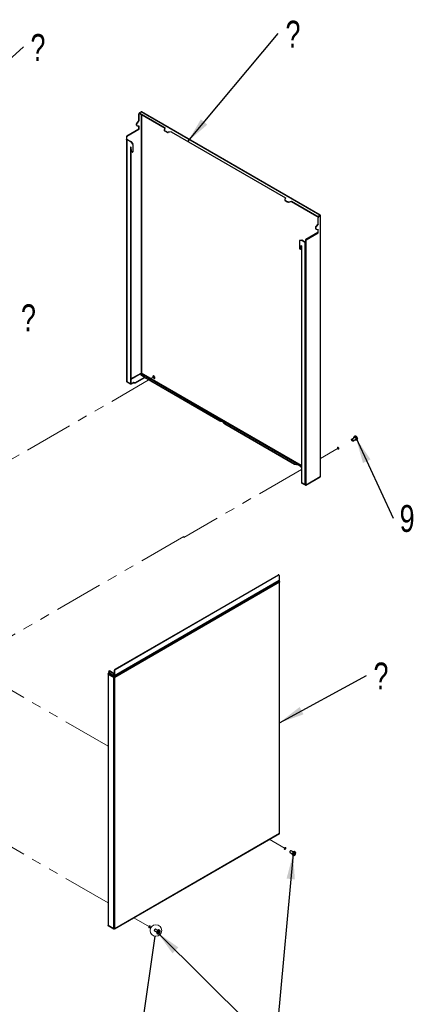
# Paper-space layout 'Sheet2' of a CAD drawing. Header units: millimetres. Extents: x 3 to 471, y 5 to 248.
# Tile 79 of 80: x 105 to 156, y 73 to 201. Entities that reach past the tile are written whole.
import ezdxf

# ---------------------------------------------------------------- set-up
doc = ezdxf.new("R2010")
doc.units = ezdxf.units.MM
doc.linetypes.add('PHANTOM', pattern=[12.7, 6.35, -1.27, 1.27, -1.27, 1.27, -1.27])
doc.layers.add('BOARDER', color=7, linetype='Continuous', lineweight=25)
doc.styles.add('SLDTEXTSTYLE1', font='TXT', dxfattribs={"width": 0.75})
doc.dimstyles.new('SLDDIMSTYLE0', dxfattribs={"dimtxt": 0.18, "dimasz": 3.302, "dimexe": 0, "dimexo": 0.0625, "dimgap": 0, "dimtad": 0, "dimtih": 1, "dimtoh": 1, "dimdec": 0, "dimrnd": 1e-09, "dimzin": 0, "dimdsep": 46, "dimtxsty": 'Standard', "dimsah": 1, "dimcen": 0.09, "dimadec": 0, "dimazin": 0, "dimtfac": 3.302, "dimtdec": 0, "dimtofl": 0, "dimtmove": 0, "dimatfit": 3, "dimfxl": 1, "dimfrac": 2, "dimtolj": 1, "dimtzin": 0, "dimarcsym": 0})
doc.dimstyles.new('SLDDIMSTYLE2', dxfattribs={"dimtxt": 0.18, "dimasz": 3.302, "dimexe": 0, "dimexo": 0.0625, "dimgap": 0, "dimtad": 0, "dimtih": 1, "dimtoh": 1, "dimdec": 0, "dimrnd": 1e-09, "dimzin": 0, "dimdsep": 46, "dimtxsty": 'Standard', "dimblk1": 'NONE', "dimblk2": 'NONE', "dimsah": 1, "dimcen": 0.09, "dimadec": 0, "dimazin": 0, "dimtfac": 3.302, "dimtdec": 0, "dimtofl": 0, "dimtmove": 0, "dimatfit": 3, "dimldrblk": 'NONE', "dimfxl": 1, "dimfrac": 2, "dimtolj": 1, "dimtzin": 0, "dimarcsym": 0})

# ---------------------------------------------------------------- blocks, each defined once
blk = doc.blocks.new('SW_NOTE_0_4')
at = {"layer": 'BOARDER', "color": 0, "insert": (1.9, 1.67), "char_height": 3.5, "attachment_point": 2, "style": 'SLDTEXTSTYLE1'}
blk.add_mtext('?', dxfattribs=at)
blk = doc.blocks.new('SW_NOTE_0_5')
at = {"layer": 'BOARDER', "color": 0, "insert": (1.92, 1.66), "char_height": 3.5, "attachment_point": 2, "style": 'SLDTEXTSTYLE1'}
blk.add_mtext('?', dxfattribs=at)
blk = doc.blocks.new('SW_NOTE_0_11')
at = {"layer": 'BOARDER', "color": 0, "insert": (1.9, 1.67), "char_height": 3.5, "attachment_point": 2, "style": 'SLDTEXTSTYLE1'}
blk.add_mtext('?', dxfattribs=at)
blk = doc.blocks.new('SW_NOTE_0_17')
at = {"layer": 'BOARDER', "color": 0, "insert": (1.81, 1.69), "char_height": 3.5, "attachment_point": 2, "style": 'SLDTEXTSTYLE1'}
blk.add_mtext('9', dxfattribs=at)
blk = doc.blocks.new('SW_NOTE_0_18')
at = {"layer": 'BOARDER', "color": 0, "insert": (1.91, 1.71), "char_height": 3.5, "attachment_point": 2, "style": 'SLDTEXTSTYLE1'}
blk.add_mtext('?', dxfattribs=at)
blk = doc.blocks.new('_None')

psp = doc.layouts.new('Sheet2')

# ---------------------------------------------------------------- linework, layer by layer
at = {"color": 7, "linetype": 'Continuous', "lineweight": 25}
for p, q in [((120.11, 188.6), (120.14, 188.58)), ((120.11, 187.79), (120.11, 188.6)), ((120.14, 188.58), (120.14, 187.77)), ((120.21, 188.76), (120.21, 188.72)), ((120.23, 188.8), (120.26, 188.82)), ((120.26, 188.82), (120.42, 188.91)), ((123.56, 186.79), (120.26, 188.69)), ((120.26, 188.65), (120.26, 188.69)), ((123.54, 186.76), (120.26, 188.65)), ((143.74, 175.45), (120.42, 188.91)), ((143.78, 175.45), (120.46, 188.92)), ((119.79, 187.32), (119.83, 187.3)), ((119.79, 187.32), (119.79, 187.21)), ((119.83, 187.3), (119.83, 187.2)), ((120.11, 187.79), (119.85, 187.47)), ((119.89, 187.45), (119.85, 187.47)), ((120.14, 187.77), (119.89, 187.45)), ((120.14, 187.77), (120.11, 187.79)), ((118.54, 185.76), (120.11, 186.67)), ((120.14, 186.65), (118.57, 185.74)), ((119.83, 187.2), (119.79, 187.21)), ((119.83, 187.14), (119.86, 187.12)), ((119.89, 187.11), (120.14, 187.09)), ((120.11, 186.67), (120.11, 187.09)), ((120.14, 186.65), (120.11, 186.67)), ((120.14, 187.09), (120.14, 186.65)), ((123.44, 186.53), (123.44, 186.49)), ((123.45, 186.55), (123.56, 186.79)), ((123.78, 186.3), (123.49, 186.46)), ((123.49, 186.42), (123.49, 186.46)), ((123.78, 186.26), (123.49, 186.42)), ((123.78, 186.3), (123.78, 186.26)), ((124.34, 186.33), (123.94, 186.27)), ((124.34, 186.3), (123.94, 186.24)), ((123.94, 186.24), (123.94, 186.27)), ((124.34, 186.33), (139.27, 177.71)), ((124.34, 186.3), (124.34, 186.33)), ((124.34, 186.3), (139.26, 177.69)), ((118.5, 185.69), (118.53, 185.67)), ((118.5, 185.69), (118.5, 185.35)), ((118.53, 185.33), (118.5, 185.35)), ((118.53, 185.67), (118.53, 185.33)), ((118.59, 185.37), (118.53, 185.33)), ((118.57, 185.74), (118.54, 185.76)), ((118.54, 185.34), (118.54, 153.77)), ((118.56, 153.74), (118.56, 185.32)), ((118.56, 185.32), (119.04, 185.04)), ((118.59, 185.37), (118.59, 185.37)), ((118.59, 185.37), (118.59, 185.37)), ((118.59, 185.33), (119.07, 185.06)), ((119.07, 185.06), (119.04, 185.04)), ((119.06, 185.02), (119.09, 185.04)), ((119.06, 185.02), (119.3, 184.72)), ((119.09, 185.04), (119.34, 184.73)), ((119.34, 184.73), (119.3, 184.72)), ((119.05, 184.31), (119.05, 153.52)), ((119.08, 184.31), (119.07, 184.32)), ((119.08, 184.31), (119.08, 153.54)), ((119.17, 183.79), (119.1, 184.28)), ((119.3, 183.67), (119.33, 183.68)), ((119.32, 184.67), (119.35, 184.68)), ((119.32, 184.67), (119.32, 183.72)), ((119.35, 183.73), (119.32, 183.72)), ((119.35, 184.68), (119.35, 183.73)), ((139.27, 177.71), (139.16, 177.48)), ((139.16, 177.46), (139.16, 177.42)), ((139.21, 177.39), (139.49, 177.23)), ((139.21, 177.39), (139.21, 177.35)), ((139.21, 177.35), (139.49, 177.19)), ((139.49, 177.19), (139.49, 177.23)), ((139.65, 177.2), (140.05, 177.26)), ((139.65, 177.16), (140.05, 177.23)), ((139.65, 177.2), (139.65, 177.16)), ((140.05, 177.26), (143.35, 175.36)), ((140.05, 177.23), (140.05, 177.26)), ((140.05, 177.23), (143.35, 175.32)), ((143.35, 175.32), (143.35, 175.36)), ((143.5, 175.09), (143.47, 175.11)), ((143.47, 175.11), (143.47, 174.3)), ((143.5, 174.28), (143.5, 175.09)), ((143.58, 175.36), (143.74, 175.45)), ((143.58, 175.32), (143.74, 175.41)), ((143.58, 175.36), (143.58, 175.32)), ((143.59, 175.32), (143.74, 175.41)), ((143.59, 175.32), (143.62, 175.3)), ((143.62, 175.3), (143.77, 175.39)), ((143.8, 175.44), (143.74, 175.41)), ((143.79, 175.44), (143.74, 175.41)), ((143.74, 175.41), (143.77, 175.43)), ((143.77, 175.39), (143.77, 141.39)), ((143.8, 141.42), (143.8, 175.42)), ((143.47, 173.18), (141.9, 172.27)), ((143.19, 173.81), (143.16, 173.83)), ((143.16, 173.83), (143.16, 173.73)), ((143.16, 173.73), (143.19, 173.71)), ((143.19, 173.81), (143.19, 173.71)), ((143.19, 173.65), (143.22, 173.63)), ((143.47, 174.3), (143.22, 173.98)), ((143.22, 173.98), (143.25, 173.97)), ((143.5, 174.28), (143.25, 173.97)), ((143.25, 173.63), (143.5, 173.6)), ((143.47, 174.3), (143.5, 174.28)), ((143.47, 173.61), (143.47, 173.18)), ((143.47, 173.18), (143.5, 173.16)), ((143.5, 173.16), (143.5, 173.6)), ((141.07, 172.11), (141.07, 171.16)), ((141.11, 172.16), (141.08, 172.14)), ((141.33, 172.16), (141.09, 172.14)), ((141.12, 172.16), (141.09, 172.14)), ((141.36, 172.18), (141.12, 172.16)), ((141.33, 172.16), (141.36, 172.18)), ((141.38, 172.18), (141.35, 172.16)), ((141.83, 171.88), (141.35, 172.16)), ((141.86, 171.9), (141.38, 172.18)), ((141.89, 172.19), (141.86, 172.21)), ((141.86, 172.21), (141.86, 171.87)), ((141.89, 172.19), (141.89, 171.85)), ((141.9, 172.27), (141.93, 172.26)), ((141.93, 172.26), (143.5, 173.16)), ((141.2, 171.03), (141.23, 171.04)), ((141.22, 171.06), (141.29, 171.47)), ((141.25, 171.08), (141.22, 171.06)), ((141.25, 171.08), (141.32, 171.48)), ((141.31, 171.48), (141.32, 171.47)), ((141.34, 171.44), (141.34, 140.65)), ((141.83, 140.31), (141.83, 171.88)), ((141.86, 171.87), (141.89, 171.85)), ((141.95, 171.88), (141.89, 171.85)), ((141.95, 140.34), (141.95, 171.88)), ((141.95, 171.88), (141.95, 171.88)), ((141.95, 171.88), (141.95, 171.88)), ((141.95, 171.88), (141.95, 171.88)), ((119.68, 153.66), (120.82, 154.31)), ((119.68, 153.62), (120.82, 154.28)), ((120.44, 154.82), (120.44, 154.6)), ((120.44, 154.6), (120.44, 154.82)), ((120.44, 154.6), (130.68, 148.69)), ((120.44, 154.6), (120.44, 154.6)), ((120.82, 154.38), (120.44, 154.6)), ((120.82, 154.31), (120.82, 154.28)), ((120.84, 154.31), (120.84, 154.35)), ((120.84, 154.33), (130.68, 148.65)), ((118.99, 153.49), (118.56, 153.74)), ((118.6, 153.72), (119.02, 153.47)), ((119.03, 153.49), (119.06, 153.5)), ((119.08, 153.54), (119.05, 153.52)), ((119.14, 153.51), (119.35, 153.63)), ((119.14, 153.47), (119.35, 153.59)), ((119.14, 153.47), (119.14, 153.51)), ((119.35, 153.63), (119.35, 153.59)), ((119.41, 153.64), (119.62, 153.64)), ((119.41, 153.61), (119.41, 153.64)), ((119.41, 153.61), (119.62, 153.61)), ((119.62, 153.64), (119.62, 153.61)), ((119.68, 153.62), (119.68, 153.66)), ((130.68, 148.65), (130.68, 148.69)), ((130.76, 148.66), (130.76, 148.62)), ((131.27, 148.33), (131.27, 148.36)), ((131.32, 148.32), (140.44, 143.05)), ((131.32, 148.32), (131.32, 148.28)), ((131.32, 148.28), (140.44, 143.02)), ((148.29, 146.5), (147.9, 146.27)), ((148.04, 146.03), (148.43, 146.26)), ((148.31, 146.65), (148.23, 146.61)), ((148.5, 146.15), (148.57, 146.2)), ((140.44, 143.02), (140.44, 143.05)), ((140.57, 143.01), (140.57, 142.97)), ((141.32, 142.54), (141.32, 142.58)), ((141.91, 140.28), (143.76, 141.35)), ((141.95, 140.34), (143.77, 141.39)), ((141.4, 140.55), (141.83, 140.31)), ((141.86, 140.29), (141.44, 140.53)), ((141.92, 140.29), (141.91, 140.29)), ((138.32, 128.57), (116.98, 116.26)), ((138.35, 128.56), (117.02, 116.24)), ((138.35, 128.56), (138.32, 128.57)), ((138.4, 128.56), (138.37, 128.58)), ((138.43, 128.51), (138.43, 127.85)), ((138.43, 127.82), (116.93, 115.41)), ((138.49, 127.72), (116.93, 115.27)), ((138.43, 127.85), (116.94, 115.45)), ((138.45, 127.62), (116.97, 115.22)), ((138.43, 127.82), (138.49, 127.72)), ((138.51, 127.66), (138.45, 127.62)), ((138.45, 94.93), (138.45, 127.62)), ((138.45, 127.62), (138.45, 127.62)), ((138.45, 127.62), (138.45, 127.62)), ((138.47, 94.94), (138.47, 127.64)), ((116.11, 115.66), (116.11, 82.94)), ((116.14, 115.66), (116.11, 115.66)), ((116.18, 115.81), (116.12, 115.71)), ((116.15, 115.69), (116.12, 115.71)), ((116.12, 115.71), (116.14, 115.7)), ((116.14, 115.67), (116.13, 115.68)), ((116.13, 115.68), (116.14, 115.68)), ((116.84, 115.22), (116.13, 115.63)), ((116.13, 115.63), (116.13, 82.94)), ((116.15, 115.69), (116.14, 115.7)), ((116.88, 115.27), (116.15, 115.69)), ((116.88, 115.41), (116.18, 115.81)), ((116.19, 116), (116.19, 115.84)), ((116.87, 115.45), (116.19, 115.84)), ((116.24, 116.07), (116.21, 116.05)), ((116.3, 116.07), (116.27, 116.05)), ((116.27, 116.05), (116.87, 115.7)), ((116.91, 115.72), (116.3, 116.07)), ((116.91, 115.72), (116.87, 115.7)), ((116.87, 115.45), (116.87, 115.7)), ((116.87, 115.45), (116.91, 115.47)), ((116.94, 116.11), (116.91, 116.12)), ((116.91, 116.12), (116.91, 115.47)), ((116.91, 115.47), (116.91, 115.72)), ((116.94, 115.45), (116.91, 115.47)), ((116.91, 115.39), (116.91, 115.47)), ((116.91, 115.47), (116.91, 115.39)), ((116.94, 116.11), (116.94, 115.45)), ((116.98, 116.26), (117.02, 116.24)), ((116.84, 82.53), (116.84, 115.22)), ((116.88, 115.41), (116.91, 115.39)), ((116.88, 115.27), (116.88, 115.41)), ((116.88, 115.27), (116.93, 115.27)), ((116.93, 115.41), (116.91, 115.39)), ((116.91, 115.39), (116.91, 115.27)), ((116.91, 115.27), (116.91, 115.39)), ((116.93, 115.41), (116.93, 115.27)), ((116.97, 82.53), (116.97, 115.22)), ((116.97, 82.53), (138.45, 94.93)), ((116.95, 82.49), (138.45, 94.9)), ((139.85, 92.41), (140.13, 92.24)), ((140.27, 92.49), (139.99, 92.65)), ((140.52, 92.49), (140.44, 92.53)), ((140.52, 92.49), (140.51, 92.49)), ((140.18, 92.07), (140.25, 92.03)), ((140.4, 92.19), (140.38, 92.22)), ((140.45, 92.13), (140.42, 92.16)), ((140.52, 92.23), (140.44, 92.25)), ((116.12, 82.93), (116.13, 82.94)), ((116.13, 82.94), (116.84, 82.53)), ((116.14, 82.9), (116.86, 82.49)), ((116.69, 82.58), (116.72, 82.56)), ((116.91, 82.49), (116.91, 82.51)), ((116.91, 82.49), (116.91, 82.51)), ((122.17, 82.2), (122.45, 82.04)), ((122.59, 82.28), (122.31, 82.44)), ((122.84, 82.28), (122.76, 82.32)), ((122.84, 82.28), (122.84, 82.28)), ((122.5, 81.87), (122.57, 81.82)), ((122.78, 81.93), (122.72, 82.01)), ((122.85, 82.04), (122.75, 82.06)), ((122.81, 82.06), (122.8, 82.06))]:
    psp.add_line(p, q, dxfattribs=at)
at = {"color": 8, "linetype": 'Continuous', "lineweight": 25}
for p, q in [((120.23, 188.8), (120.23, 188.8)), ((120.41, 188.57), (120.41, 154.87)), ((120.47, 188.53), (120.47, 154.87)), ((118.59, 185.33), (118.59, 185.37)), ((119.05, 184.31), (119.07, 184.32)), ((143.74, 175.41), (143.74, 175.41)), ((143.74, 175.41), (143.74, 175.41)), ((141.3, 171.48), (141.29, 171.47)), ((119.08, 154.11), (120.41, 154.87)), ((120.44, 154.82), (119.08, 154.03)), ((120.44, 154.82), (141.34, 142.75)), ((141.34, 142.83), (120.47, 154.87)), ((119.02, 153.48), (119.02, 153.47)), ((141.44, 140.53), (141.44, 140.53))]:
    psp.add_line(p, q, dxfattribs=at)
at = {"color": 7, "linetype": 'PHANTOM', "lineweight": 18}
for p, q in [((122.09, 154.37), (102.11, 142.84)), ((122.09, 154.37), (122.12, 154.39)), ((146.11, 145.09), (143.8, 143.75)), ((145.73, 144.86), (146.11, 145.09)), ((141.34, 142.33), (125.99, 133.47)), ((125.99, 133.59), (102.78, 120.19)), ((125.99, 133.47), (125.99, 133.59)), ((125.99, 133.47), (125.99, 133.47)), ((116.11, 106.27), (100.56, 115.24)), ((116.11, 85.86), (82.89, 105.04)), ((139.2, 92.94), (137.13, 94.14)), ((121.52, 82.74), (119.45, 83.93))]:
    psp.add_line(p, q, dxfattribs=at)
at = {"color": 7, "linetype": 'Continuous', "lineweight": 25, "flags": 128}
for points in [[(119.32, 183.72), (119.32, 183.69), (119.3, 183.67), (119.28, 183.66), (119.25, 183.67), (119.23, 183.69), (119.2, 183.72), (119.18, 183.75), (119.17, 183.79)], [(141.11, 172.16), (141.11, 172.16), (141.12, 172.16)], [(141.07, 171.16), (141.07, 171.13), (141.09, 171.09), (141.11, 171.06), (141.14, 171.04), (141.16, 171.02), (141.19, 171.02), (141.21, 171.04), (141.22, 171.06)], [(141.23, 171.04), (141.24, 171.05), (141.25, 171.08)], [(141.29, 171.47), (141.29, 171.48), (141.29, 171.48), (141.29, 171.48), (141.29, 171.48), (141.3, 171.48), (141.3, 171.48), (141.3, 171.48), (141.31, 171.48)], [(121.96, 154.42), (121.97, 154.37), (121.99, 154.31), (122.02, 154.26), (122.06, 154.22), (122.1, 154.19), (122.14, 154.18), (122.18, 154.19), (122.2, 154.21), (122.22, 154.25), (122.22, 154.3), (122.2, 154.35), (122.18, 154.4), (122.14, 154.45), (122.1, 154.49), (122.06, 154.51), (122.02, 154.51), (121.99, 154.49), (121.97, 154.46), (121.96, 154.42)], [(122.2, 154.2), (122.19, 154.2), (122.15, 154.2), (122.11, 154.22), (122.07, 154.26), (122.04, 154.3), (122.01, 154.36), (122, 154.41), (122, 154.46), (122.01, 154.5), (122.02, 154.51)], [(148.07, 146.07), (148.05, 146.04), (148.02, 146.03), (147.98, 146.04), (147.95, 146.06), (147.91, 146.1), (147.89, 146.15), (147.88, 146.2), (147.88, 146.24), (147.9, 146.27), (147.93, 146.28), (147.96, 146.27), (148, 146.25), (148.03, 146.21), (148.06, 146.16), (148.07, 146.11), (148.07, 146.07)], [(148.18, 146.44), (148.18, 146.46), (148.18, 146.52), (148.2, 146.57), (148.22, 146.6), (148.26, 146.62), (148.31, 146.62), (148.36, 146.6), (148.41, 146.57), (148.45, 146.52), (148.49, 146.46), (148.53, 146.4), (148.55, 146.33), (148.55, 146.27), (148.54, 146.22), (148.54, 146.22)], [(148.45, 146.29), (148.46, 146.33), (148.44, 146.38), (148.42, 146.43), (148.39, 146.47), (148.35, 146.5), (148.31, 146.5), (148.29, 146.5)], [(148.43, 146.26), (148.43, 146.26), (148.45, 146.29)], [(148.54, 146.22), (148.52, 146.18), (148.49, 146.15), (148.45, 146.14), (148.4, 146.15), (148.35, 146.18), (148.32, 146.2)], [(140.57, 143.01), (140.7, 142.99), (140.83, 142.95), (140.95, 142.91), (141.05, 142.85), (141.15, 142.79), (141.22, 142.73), (141.28, 142.65), (141.32, 142.58)], [(141.32, 142.54), (141.28, 142.62), (141.22, 142.69), (141.15, 142.76), (141.05, 142.82), (140.95, 142.87), (140.83, 142.91), (140.7, 142.95), (140.57, 142.97)], [(138.47, 94.94), (138.47, 94.93), (138.47, 94.93)], [(139.99, 92.65), (139.97, 92.65), (139.93, 92.65), (139.89, 92.62), (139.86, 92.59), (139.83, 92.54), (139.82, 92.49), (139.82, 92.45), (139.84, 92.41), (139.85, 92.41)], [(140.44, 92.53), (140.42, 92.54), (140.38, 92.54), (140.33, 92.52), (140.28, 92.49), (140.23, 92.45), (140.19, 92.39), (140.15, 92.33), (140.13, 92.26), (140.12, 92.2), (140.13, 92.14), (140.15, 92.1), (140.18, 92.07)], [(122.31, 82.44), (122.28, 82.45), (122.24, 82.44), (122.2, 82.41), (122.17, 82.36), (122.15, 82.31), (122.14, 82.27), (122.15, 82.23), (122.17, 82.2), (122.17, 82.2)], [(122.76, 82.32), (122.76, 82.33), (122.72, 82.34), (122.67, 82.33), (122.62, 82.3), (122.57, 82.26), (122.52, 82.21), (122.49, 82.15), (122.46, 82.08), (122.45, 82.02), (122.45, 81.96), (122.46, 81.91), (122.49, 81.88), (122.5, 81.87)]]:
    psp.add_lwpolyline(points, dxfattribs=at)
at = {"color": 8, "linetype": 'Continuous', "lineweight": 25, "flags": 128}
for points in [[(148.27, 146.49), (148.27, 146.49), (148.29, 146.51), (148.33, 146.52), (148.37, 146.5), (148.4, 146.47), (148.44, 146.43), (148.46, 146.38), (148.47, 146.33), (148.47, 146.29)], [(148.31, 146.65), (148.33, 146.66), (148.38, 146.66), (148.43, 146.65), (148.48, 146.61), (148.53, 146.56), (148.57, 146.51), (148.6, 146.44), (148.62, 146.38), (148.63, 146.31), (148.62, 146.26)], [(148.47, 146.29), (148.45, 146.26), (148.42, 146.24), (148.41, 146.24)], [(148.62, 146.26), (148.6, 146.22), (148.57, 146.2)], [(140.51, 92.49), (140.5, 92.49), (140.45, 92.5), (140.4, 92.48), (140.35, 92.45), (140.3, 92.4), (140.26, 92.35), (140.23, 92.28), (140.21, 92.22), (140.2, 92.15), (140.2, 92.1), (140.22, 92.06), (140.25, 92.03)], [(140.58, 92.32), (140.58, 92.38), (140.56, 92.43), (140.54, 92.46), (140.5, 92.48), (140.45, 92.48), (140.4, 92.46), (140.35, 92.42), (140.3, 92.37), (140.27, 92.31), (140.24, 92.24), (140.22, 92.18), (140.22, 92.12), (140.23, 92.07), (140.26, 92.04), (140.3, 92.02), (140.35, 92.02), (140.4, 92.04), (140.45, 92.08), (140.46, 92.09)], [(122.84, 82.28), (122.83, 82.28), (122.79, 82.29), (122.74, 82.28), (122.69, 82.26), (122.64, 82.22), (122.6, 82.17), (122.56, 82.1), (122.54, 82.04), (122.52, 81.97), (122.52, 81.92), (122.54, 81.87), (122.56, 81.83), (122.58, 81.82)], [(122.9, 82.15), (122.89, 82.2), (122.87, 82.24), (122.84, 82.27), (122.8, 82.27), (122.75, 82.26), (122.7, 82.23), (122.65, 82.19), (122.6, 82.13), (122.57, 82.07), (122.55, 82), (122.54, 81.94), (122.55, 81.89), (122.57, 81.84), (122.6, 81.82), (122.65, 81.81), (122.7, 81.82), (122.75, 81.85), (122.8, 81.9), (122.81, 81.91)]]:
    psp.add_lwpolyline(points, dxfattribs=at)
at = {"color": 7, "linetype": 'PHANTOM', "lineweight": 18, "flags": 128}
for points in [[(146.21, 145.03), (146.21, 145.08), (146.18, 145.13), (146.15, 145.17), (146.11, 145.2), (146.08, 145.21), (146.05, 145.21), (146.02, 145.18), (146.02, 145.14), (146.02, 145.1), (146.05, 145.05), (146.08, 145), (146.11, 144.97), (146.15, 144.96), (146.18, 144.97), (146.21, 144.99), (146.21, 145.03)], [(139.1, 92.89), (139.11, 92.93), (139.13, 92.98), (139.16, 93.03), (139.2, 93.06), (139.23, 93.07), (139.27, 93.06), (139.29, 93.04), (139.3, 93), (139.29, 92.95), (139.27, 92.9), (139.23, 92.86), (139.2, 92.83), (139.16, 92.82), (139.13, 92.82), (139.11, 92.85), (139.1, 92.89)], [(121.42, 82.68), (121.43, 82.73), (121.45, 82.78), (121.48, 82.82), (121.52, 82.85), (121.56, 82.86), (121.59, 82.86), (121.61, 82.83), (121.62, 82.79), (121.61, 82.75), (121.59, 82.7), (121.56, 82.65), (121.52, 82.62), (121.48, 82.61), (121.45, 82.62), (121.43, 82.64), (121.42, 82.68)]]:
    psp.add_lwpolyline(points, dxfattribs=at)
at = {"color": 7, "linetype": 'Continuous', "lineweight": 18}
psp.add_circle((122.35, 82.26), 0.758, dxfattribs=at)
at = {"color": 7, "linetype": 'Continuous', "lineweight": 25}
for centre, radius, start, end in [((120.36, 188.59), 0.256, 122.6055, 177.3945), ((120.4, 188.57), 0.263, 136.1305, 176.9064), ((120.3, 188.73), 0.0838, 185.6948, 245.6253), ((120.29, 188.76), 0.0728, 110.7834, 249.2166), ((120.44, 188.88), 0.0449, 65.8432, 125.4672), ((120.05, 187.31), 0.256, 140.2279, 177.3607), ((120.08, 187.29), 0.256, 140.2279, 177.3607), ((119.87, 187.2), 0.0797, 172.6245, 236.0633), ((119.9, 187.18), 0.0733, 170.7481, 259.4532), ((123.53, 186.5), 0.0842, 185.8452, 245.4749), ((123.52, 186.53), 0.0733, 160.539, 249.2579), ((123.89, 186.52), 0.256, 242.6428, 279.7711), ((123.89, 186.49), 0.256, 242.6428, 279.7711), ((118.58, 185.69), 0.0854, 122.6055, 177.3945), ((118.62, 185.67), 0.0854, 122.6055, 177.3945), ((118.59, 185.36), 0.0535, 207.2184, 242.6922), ((118.6, 185.35), 0.0194, 110.7834, 249.2166), ((119, 184.98), 0.0723, 37.9787, 58.8941), ((119.03, 185), 0.0723, 37.9787, 58.8941), ((119.24, 184.66), 0.0853, 2.6393, 39.7721), ((119.27, 184.68), 0.0853, 2.6393, 39.7721), ((119.06, 184.31), 0.0121, 50.7967, 189.214), ((119.06, 184.27), 0.0434, 8.6904, 57.0932), ((119.3, 183.73), 0.0509, 303.3643, 7.9479), ((139.23, 177.46), 0.0733, 160.539, 249.2579), ((139.24, 177.43), 0.0842, 185.8452, 245.4749), ((139.61, 177.45), 0.256, 242.6428, 279.7711), ((139.61, 177.42), 0.256, 242.6428, 279.7711), ((143.47, 175.59), 0.256, 242.6097, 297.3903), ((143.47, 175.55), 0.256, 242.6097, 297.3903), ((143.73, 175.1), 0.256, 122.6055, 177.3945), ((143.76, 175.08), 0.256, 122.6055, 177.3945), ((143.76, 175.42), 0.0391, 40.5328, 129.2482), ((143.76, 175.42), 0.0391, 290.7421, 19.461), ((143.41, 173.82), 0.256, 140.2279, 177.3607), ((143.24, 173.72), 0.0842, 174.5293, 234.1585), ((143.44, 173.8), 0.256, 140.2279, 177.3607), ((143.26, 173.7), 0.0733, 170.7481, 259.4532), ((141.09, 172.12), 0.0244, 100.5468, 189.2519), ((141.33, 172.13), 0.0341, 57.6507, 92.3578), ((141.37, 172.15), 0.0341, 57.6507, 92.3578), ((141.95, 172.2), 0.0854, 122.6055, 177.3945), ((141.98, 172.18), 0.0854, 122.6055, 177.3945), ((141.3, 171.44), 0.0427, 2.6055, 57.3945), ((141.88, 171.98), 0.113, 241.0535, 258.0571), ((120.44, 154.81), 0.0683, 62.6097, 117.3903), ((120.8, 154.35), 0.0364, 290.7834, 69.2166), ((120.8, 154.32), 0.0419, 294.3747, 354.3052), ((118.58, 153.78), 0.0449, 185.8452, 245.4749), ((119.01, 153.52), 0.0364, 230.7967, 9.214), ((119.08, 153.58), 0.128, 242.6097, 297.3903), ((119.08, 153.62), 0.131, 254.9031, 296.918), ((119.04, 153.54), 0.0411, 305.0133, 6.2988), ((119.41, 153.52), 0.12, 88.8559, 118.0402), ((119.41, 153.49), 0.12, 88.8559, 118.0402), ((119.62, 153.76), 0.12, 268.8559, 298.0402), ((119.62, 153.73), 0.12, 268.8559, 298.0402), ((130.84, 148.98), 0.332, 240.6082, 255.8677), ((130.84, 148.94), 0.332, 240.6082, 255.8677), ((130.56, 147.73), 0.943, 41.9091, 78.0963), ((130.56, 147.7), 0.943, 41.9091, 78.0963), ((131.42, 148.49), 0.195, 219.2564, 241.0324), ((131.42, 148.45), 0.195, 219.2564, 241.0324), ((140.62, 143.37), 0.365, 241.1799, 262.7857), ((140.62, 143.34), 0.365, 241.1799, 262.7857), ((141.44, 142.63), 0.125, 203.4398, 218.8599), ((141.44, 142.59), 0.125, 203.4398, 218.8599), ((143.76, 141.43), 0.0447, 294.3747, 354.3052), ((141.47, 140.66), 0.128, 182.6055, 237.3945), ((141.89, 140.43), 0.136, 242.6428, 279.7711), ((141.89, 140.32), 0.0391, 230.7518, 319.4672), ((138.35, 128.53), 0.0559, 65.6929, 125.6176), ((138.38, 128.52), 0.0485, 350.786, 129.2033), ((138.49, 127.85), 0.0641, 181.9565, 211.1437), ((138.38, 127.65), 0.128, 1.9565, 31.1437), ((116.15, 115.66), 0.0363, 185.6948, 245.6253), ((116.26, 115.63), 0.128, 148.8563, 178.0435), ((116.12, 115.85), 0.0641, 328.8563, 358.0435), ((116.23, 116.01), 0.0485, 50.7967, 189.214), ((116.26, 116.02), 0.0559, 54.3824, 114.3071), ((117.08, 116.12), 0.171, 122.6055, 177.3945), ((117.11, 116.1), 0.171, 122.6055, 177.3945), ((138.44, 94.93), 0.031, 300.1554, 325.5365), ((139.48, 92.3), 0.883, 351.0351, 354.2945), ((140.26, 92.71), 0.556, 279.7786, 286.1257), ((140.27, 92.76), 0.556, 279.7786, 286.1257), ((140.43, 92.19), 0.0214, 199.6422, 249.2627), ((140.07, 92.25), 0.361, 337.5879, 347.0203), ((140.33, 92.37), 0.269, 286.8189, 295.9766), ((140.51, 92.19), 0.096, 135.6933, 153.7122), ((140.06, 93.33), 1.08, 290.2576, 292.5379), ((139.89, 92.27), 0.546, 358.0983, 5.2564), ((140.11, 92.26), 0.361, 337.5879, 347.0203), ((140.17, 92.38), 0.412, 314.7426, 351.2407), ((140.4, 92.25), 0.096, 315.6933, 333.7122), ((139.93, 92.29), 0.546, 358.0983, 5.2564), ((140.47, 92.25), 0.0214, 19.6422, 69.2627), ((140.37, 92.43), 0.253, 297.043, 307.7799), ((140.38, 92.48), 0.253, 297.043, 307.7799), ((140.18, 92.3), 0.348, 348.5276, 356.8019), ((116.14, 82.94), 0.0271, 180.849, 216.9821), ((116.16, 82.93), 0.031, 214.4635, 239.8446), ((116.72, 82.63), 0.059, 212.6809, 239.6977), ((116.75, 82.61), 0.0584, 212.6997, 267.3057), ((116.91, 82.65), 0.137, 242.6097, 297.3903), ((122.31, 82.91), 0.917, 298.5372, 301.4574), ((122.21, 81.99), 0.543, 5.433, 12.3), ((122.25, 82.01), 0.543, 5.433, 12.3), ((122.51, 82.17), 0.392, 319.7787, 357.2282), ((122.51, 82.51), 0.543, 287.6977, 294.5644), ((121.76, 81.97), 0.917, 358.5397, 1.4603), ((122.51, 82.46), 0.543, 287.6977, 294.5644), ((122.83, 81.98), 0.0985, 141.1423, 158.8577), ((122.76, 81.98), 0.02, 214.0284, 265.9608), ((122.45, 81.99), 0.305, 344.1794, 354.2752), ((122.61, 82.18), 0.307, 295.637, 304.3576), ((122.49, 82.01), 0.305, 344.1794, 354.2752), ((122.79, 82.05), 0.02, 34.0284, 85.9608), ((122.72, 82.05), 0.0985, 321.1423, 338.8577), ((122.63, 82.3), 0.304, 305.7222, 315.8186), ((122.63, 82.26), 0.304, 305.7222, 315.8186), ((122.54, 82.07), 0.307, 355.64, 4.36)]:
    psp.add_arc(centre, radius, start, end, dxfattribs=at)
for centre, major_axis, ratio, start_param, end_param in [((143.71, 175.39), (0.0444, 0.0225), 0.057374, 5.468689, 7.039485), ((143.71, 175.39), (0.0417, 0.0272), 0.057514, 5.526875, 7.097672), ((143.71, 175.39), (0.0889, 0.0451), 0.057374, 0.232701, 0.7563), ((143.71, 175.39), (0.0835, 0.0544), 0.057514, 5.526875, 6.050474), ((141.89, 140.37), (0.0652, 0.0983), 0.614359, 4.226858, 4.750457), ((141.89, 140.37), (0.053, 0.106), 0.61436, 4.150815, 4.674414), ((116.91, 115.39), (-0.0277, 0.0651), 0.227773, 0.491448, 1.276851), ((116.91, 115.39), (0.0277, 0.0651), 0.227773, 5.006334, 5.791732), ((138.39, 94.96), (0.0887, -0.0362), 0.155182, 5.561075, 6.084674), ((138.39, 94.96), (0.0757, -0.0587), 0.155317, 0.198534, 0.722133), ((116.18, 82.97), (0.0722, 0.046), 0.041181, 2.329983, 2.724774), ((116.19, 82.97), (0.0606, 0.0673), 0.382306, 2.437257, 2.960856)]:
    psp.add_ellipse(centre, major_axis=major_axis, ratio=ratio, start_param=start_param, end_param=end_param, dxfattribs=at)
for points in [[(120.41, 154.87), (120.41, 154.87), (120.41, 154.86), (120.42, 154.84), (120.43, 154.83), (120.44, 154.82), (120.44, 154.82)], [(120.47, 154.87), (120.47, 154.87), (120.47, 154.86), (120.47, 154.84), (120.46, 154.83), (120.45, 154.82), (120.44, 154.82)], [(116.11, 115.66), (116.11, 115.66), (116.11, 115.67), (116.12, 115.67), (116.12, 115.68), (116.13, 115.68), (116.13, 115.68)], [(116.84, 115.22), (116.85, 115.23), (116.86, 115.25), (116.87, 115.26), (116.88, 115.27)], [(116.97, 115.22), (116.96, 115.22), (116.94, 115.21), (116.91, 115.21), (116.87, 115.21), (116.85, 115.22), (116.84, 115.22)], [(116.97, 115.22), (116.96, 115.23), (116.96, 115.25), (116.94, 115.26), (116.93, 115.27)], [(116.84, 82.53), (116.84, 82.52), (116.85, 82.5), (116.86, 82.49), (116.88, 82.48), (116.9, 82.49), (116.91, 82.49)], [(116.97, 82.53), (116.97, 82.52), (116.97, 82.5), (116.95, 82.49), (116.93, 82.48), (116.91, 82.49), (116.91, 82.49)]]:
    psp.add_open_spline(points, degree=3, dxfattribs=at)
for points, knots in [([(148.58, 146.51), (148.57, 146.52), (148.56, 146.55), (148.52, 146.59), (148.47, 146.63), (148.42, 146.66), (148.37, 146.67), (148.33, 146.67), (148.32, 146.66), (148.31, 146.65)], [0, 0, 0, 0, 0.062387, 0.236306, 0.411035, 0.587324, 0.765207, 0.920598, 1, 1, 1, 1]), ([(148.57, 146.2), (148.58, 146.2), (148.59, 146.21), (148.61, 146.23), (148.62, 146.26), (148.63, 146.27)], [0, 0, 0, 0, 0.129266, 0.624057, 1, 1, 1, 1]), ([(148.63, 146.27), (148.63, 146.28), (148.64, 146.3), (148.64, 146.35), (148.62, 146.41), (148.6, 146.47), (148.58, 146.5), (148.58, 146.51)], [0, 0, 0, 0, 0.1289638, 0.3666192, 0.6067576, 0.8465928, 1, 1, 1, 1]), ([(143.77, 141.39), (143.77, 141.38), (143.77, 141.36), (143.76, 141.35), (143.75, 141.35), (143.75, 141.35)], [0, 0, 0, 0, 0.499949, 0.999898, 1, 1, 1, 1]), ([(140.58, 92.32), (140.58, 92.33), (140.58, 92.36), (140.57, 92.41), (140.55, 92.45), (140.53, 92.48), (140.51, 92.48), (140.51, 92.49)], [0, 0, 0, 0, 0.1426277, 0.4154935, 0.6899007, 0.9272763, 1, 1, 1, 1]), ([(140.25, 92.03), (140.26, 92.03), (140.28, 92.01), (140.32, 92.01), (140.37, 92.03), (140.42, 92.05), (140.44, 92.08), (140.46, 92.09)], [0, 0, 0, 0, 0.1557954, 0.3674321, 0.583632, 0.8095879, 1, 1, 1, 1]), ([(140.41, 92.18), (140.41, 92.18), (140.39, 92.19), (140.38, 92.2), (140.36, 92.21)], [0, 0, 0, 0, 0.220893, 1, 1, 1, 1]), ([(140.47, 92.18), (140.46, 92.18), (140.44, 92.2), (140.42, 92.21), (140.41, 92.22)], [0, 0, 0, 0, 0.210783, 1, 1, 1, 1]), ([(140.42, 92.29), (140.44, 92.29), (140.46, 92.28), (140.47, 92.27), (140.48, 92.27)], [0, 0, 0, 0, 0.766003, 1, 1, 1, 1]), ([(140.43, 92.24), (140.44, 92.23), (140.46, 92.22), (140.48, 92.21), (140.48, 92.21)], [0, 0, 0, 0, 0.768609, 1, 1, 1, 1]), ([(140.49, 92.26), (140.49, 92.26), (140.47, 92.27), (140.45, 92.28), (140.44, 92.28)], [0, 0, 0, 0, 0.24834, 1, 1, 1, 1]), ([(122.9, 82.15), (122.9, 82.16), (122.9, 82.19), (122.89, 82.23), (122.87, 82.26), (122.85, 82.27), (122.84, 82.28)], [0, 0, 0, 0, 0.181942, 0.528808, 0.834315, 1, 1, 1, 1]), ([(122.58, 81.82), (122.58, 81.82), (122.59, 81.81), (122.63, 81.81), (122.67, 81.81), (122.72, 81.83), (122.77, 81.87), (122.79, 81.9), (122.81, 81.91)], [0, 0, 0, 0, 0.0377, 0.228163, 0.418716, 0.617678, 0.822988, 1, 1, 1, 1]), ([(122.74, 81.97), (122.74, 81.97), (122.72, 81.98), (122.71, 81.99), (122.7, 82)], [0, 0, 0, 0, 0.25699, 1, 1, 1, 1]), ([(122.79, 81.98), (122.79, 81.99), (122.77, 82), (122.76, 82.01), (122.74, 82.02)], [0, 0, 0, 0, 0.2337, 1, 1, 1, 1]), ([(122.75, 82.09), (122.76, 82.08), (122.77, 82.08), (122.79, 82.07), (122.79, 82.07)], [0, 0, 0, 0, 0.742962, 1, 1, 1, 1]), ([(122.75, 82.04), (122.77, 82.03), (122.79, 82.02), (122.81, 82.01), (122.81, 82.01)], [0, 0, 0, 0, 0.775232, 1, 1, 1, 1])]:
    psp.add_open_spline(points, degree=3, knots=knots, dxfattribs=at)

# ---------------------------------------------------------------- block references
at = {"layer": 'BOARDER'}
for name, p in [('SW_NOTE_0_5', (138.31, 199.12)), ('SW_NOTE_0_4', (105.06, 197.38)), ('SW_NOTE_0_18', (103.81, 162.12)), ('SW_NOTE_0_17', (153.31, 136)), ('SW_NOTE_0_11', (149.81, 115.5))]:
    psp.add_blockref(name, p, dxfattribs=at)

# ---------------------------------------------------------------- leaders
at = {"color": 7, "linetype": 'Continuous', "lineweight": 18, "has_arrowhead": 0}
psp.add_leader([(119.17, 59.78), (122.24, 81.51)], dimstyle='SLDDIMSTYLE2', dxfattribs=at)
at = {"layer": 'BOARDER'}
for points in [[(126.51, 185.06), (138.31, 199.12)], [(95.78, 189), (105.06, 197.38)], [(148.45, 146.39), (153.31, 136)], [(138.45, 109.32), (149.81, 115.5)], [(140.24, 92.26), (138.19, 70)], [(122.55, 81.99), (134.56, 70.12)]]:
    psp.add_leader(points, dimstyle='SLDDIMSTYLE0', dxfattribs=at)

doc.saveas('drawing.dxf')
